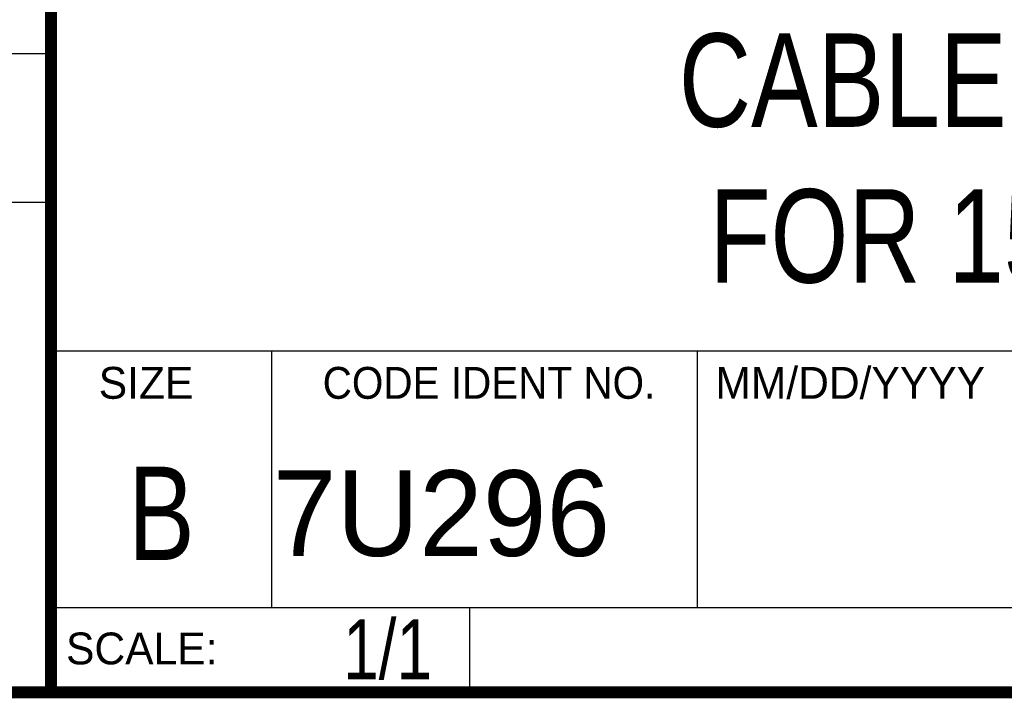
# Model space of a CAD drawing. Header units: inches. Extents: x 0.2 to 16.8, y 0.1 to 10.8.
# Tile 4 of 10: x 13 to 14.7, y 0.2 to 1.4. Entities that reach past the tile are written whole.
import ezdxf
from ezdxf.enums import TextEntityAlignment as Align

# ---------------------------------------------------------------- set-up
doc = ezdxf.new("R2010")
doc.units = ezdxf.units.IN
doc.header["$LTSCALE"] = 0.935
doc.header["$MEASUREMENT"] = 0
doc.layers.get('0').update_dxf_attribs({"linetype": 'CONTINUOUS'})
doc.styles.get("Standard").update_dxf_attribs({"font": 'txt', "width": 0.8})

msp = doc.modelspace()

# ---------------------------------------------------------------- linework, layer by layer
at = {"color": 2, "linetype": 'CONTINUOUS'}
for p, q in [((13.0652, 1.9695), (13.0652, 0.2605)), ((11.482, 1.3265), (13.0653, 1.3265)), ((13.0653, 1.0776), (11.482, 1.0776)), ((13.0652, 0.8295), (16.745, 0.8295)), ((13.434, 0.8295), (13.434, 0.4005)), ((14.146, 0.8295), (14.146, 0.4005)), ((13.0652, 0.4005), (16.745, 0.4005)), ((13.765, 0.4005), (13.765, 0.2605)), ((13.0652, 0.2605), (16.745, 0.2605))]:
    msp.add_line(p, q, dxfattribs=at)
at = {"color": 7, "linetype": 'CONTINUOUS', "const_width": 0.02}
for points in [[(13.0653, 1.9707), (13.0653, 0.2586)], [(0.25, 0.2586), (16.75, 0.2586)]]:
    msp.add_lwpolyline(points, dxfattribs=at)

# ---------------------------------------------------------------- texts
at = {"color": 2, "linetype": 'CONTINUOUS'}
for s, p in [('MM/DD/YYYY', (14.1765, 0.7494)), ('SIZE', (13.1451, 0.7494)), ('SCALE:', (13.0904, 0.3053))]:
    msp.add_text(s, height=0.05325, dxfattribs=at).set_placement(p)
at = {"color": 2, "linetype": 'CONTINUOUS', "width": 0.95}
msp.add_text('CODE IDENT NO.', height=0.053254, dxfattribs=at).set_placement((13.7978, 0.7494), align=Align.CENTER)
at = {"color": 7, "linetype": 'CONTINUOUS', "width": 0.8}
msp.add_text('B', height=0.1562, dxfattribs=at).set_placement((13.2497, 0.4798), align=Align.CENTER)
at = {"color": 7, "linetype": 'CONTINUOUS'}
msp.add_text('7U296', height=0.14316, dxfattribs=at).set_placement((13.4363, 0.4866))
at = {"color": 7, "linetype": 'CONTINUOUS', "width": 0.8}
msp.add_text('1/1', height=0.1, dxfattribs=at).set_placement((13.7025, 0.2805), align=Align.RIGHT)
at = {"color": 7, "linetype": 'CONTINUOUS', "insert": (14.9051, 1.3603), "char_height": 0.15625, "width": 2, "attachment_point": 2}
msp.add_mtext('CABLE BACKSHELL\\PFOR 15 PIN D-SUB', dxfattribs=at)

doc.saveas('drawing.dxf')
